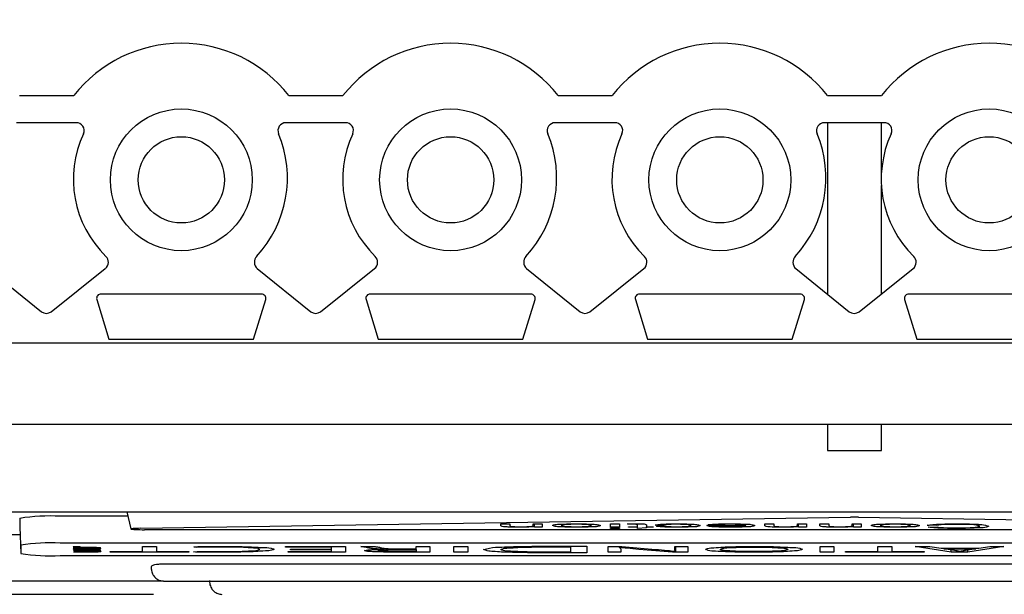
# Model space of a CAD drawing. Header units: millimetres. Extents: x 22 to 427, y 5 to 272.
# Tile 5 of 21: x 67 to 86, y 156 to 167. Entities that reach past the tile are written whole.
import ezdxf

# ---------------------------------------------------------------- set-up
doc = ezdxf.new("R2010")
doc.units = ezdxf.units.MM
doc.layers.add('TEXT', color=140, linetype='Continuous')
doc.styles.add('SLDTEXTSTYLE0', font='Gothic.ttf', dxfattribs={"width": 0.913})
doc.dimstyles.new('SLDDIMSTYLE1', dxfattribs={"dimtxt": 3.175, "dimasz": 3.302, "dimexe": 0, "dimexo": 0.0625, "dimgap": 0.79375, "dimtad": 0, "dimtih": 1, "dimtoh": 1, "dimdec": 1, "dimrnd": 1e-09, "dimzin": 12, "dimdsep": 46, "dimtxsty": 'SLDTEXTSTYLE0', "dimsah": 1, "dimcen": 0.09, "dimadec": 0, "dimazin": 3, "dimtfac": 1, "dimtdec": 1, "dimtmove": 0, "dimatfit": 0, "dimfxl": 0, "dimfrac": 2, "dimtolj": 1, "dimtzin": 12, "dimarcsym": 0})

# ---------------------------------------------------------------- blocks, each defined once
blk = doc.blocks.new('_D_6')
at = {"layer": 'TEXT', "color": 140}
for p, q in [((35.097, 171.189), (35.097, 177.539)), ((69.931, 171.189), (31.922, 171.189)), ((36.767, 166.329), (35.799, 166.329)), ((35.799, 166.329), (35.799, 161.288)), ((46.058, 166.329), (47.025, 166.329)), ((47.025, 166.329), (47.025, 161.288)), ((35.799, 161.288), (36.767, 161.288)), ((47.025, 161.288), (46.058, 161.288)), ((69.931, 156.189), (31.922, 156.189)), ((35.097, 156.189), (35.097, 149.839))]:
    blk.add_line(p, q, dxfattribs=at)
for points in [[(35.097, 171.189), (35.605, 174.491), (34.589, 174.491)], [(35.097, 156.189), (34.589, 152.887), (35.605, 152.887)]]:
    blk.add_solid(points, dxfattribs=at)
at = {"layer": 'TEXT', "color": 140, "char_height": 3.175, "attachment_point": 1, "style": 'SLDTEXTSTYLE0'}
for s, insert in [('.59in', (36.767, 165.344)), ('15mm', (22.202, 165.344))]:
    blk.add_mtext(s, dxfattribs=dict(at, insert=insert))

msp = doc.modelspace()

# ---------------------------------------------------------------- linework, layer by layer
at = {"color": 7, "linetype": 'Continuous', "lineweight": 25}
for p, q in [((67.447, 165.458), (68.451, 165.458)), ((72.447, 165.458), (73.451, 165.458)), ((77.447, 165.458), (78.451, 165.458)), ((82.447, 165.458), (83.451, 165.458)), ((68.496, 164.95), (67.39, 164.95)), ((73.496, 164.95), (72.39, 164.95)), ((78.496, 164.95), (77.39, 164.95)), ((83.496, 164.95), (82.39, 164.95)), ((82.449, 164.95), (82.449, 161.766)), ((83.449, 164.02), (83.449, 164.95)), ((83.449, 161.771), (83.449, 163.785)), ((66.86, 162.241), (67.853, 161.44)), ((68.034, 161.44), (69.038, 162.241)), ((71.86, 162.241), (72.853, 161.44)), ((73.034, 161.44), (74.038, 162.241)), ((76.86, 162.241), (77.853, 161.44)), ((78.034, 161.44), (79.038, 162.241)), ((81.86, 162.241), (82.853, 161.44)), ((83.034, 161.44), (84.038, 162.241)), ((68.88, 161.666), (69.106, 160.932)), ((71.939, 161.767), (68.959, 161.767)), ((71.792, 160.932), (72.018, 161.666)), ((73.88, 161.666), (74.106, 160.932)), ((76.939, 161.767), (73.959, 161.767)), ((76.792, 160.932), (77.018, 161.666)), ((78.88, 161.666), (79.106, 160.932)), ((81.939, 161.767), (78.959, 161.767)), ((81.792, 160.932), (82.018, 161.666)), ((83.88, 161.666), (84.106, 160.932)), ((86.939, 161.767), (83.959, 161.767)), ((69.106, 160.932), (71.792, 160.932)), ((74.106, 160.932), (76.792, 160.932)), ((79.106, 160.932), (81.792, 160.932)), ((84.106, 160.932), (86.792, 160.932)), ((107.95, 160.855), (57.95, 160.855)), ((98.713, 159.347), (67.187, 159.347)), ((82.449, 159.347), (82.449, 158.859)), ((83.449, 158.859), (83.449, 159.347)), ((82.449, 158.859), (83.449, 158.859)), ((64.617, 157.724), (101.281, 157.724)), ((67.449, 157.601), (67.449, 157.446)), ((69.456, 157.64), (68.199, 157.64)), ((69.436, 157.724), (69.513, 157.403)), ((69.696, 157.416), (82.877, 157.623)), ((83.021, 157.623), (96.202, 157.416)), ((67.449, 157.446), (67.466, 156.946)), ((76.383, 157.498), (76.549, 157.498)), ((76.383, 157.461), (76.383, 157.498)), ((76.549, 157.498), (76.549, 157.461)), ((76.985, 157.498), (77.152, 157.498)), ((76.985, 157.465), (76.985, 157.498)), ((77.006, 157.446), (77.006, 157.498)), ((77.006, 157.437), (77.006, 157.446)), ((77.152, 157.437), (77.006, 157.437)), ((77.152, 157.498), (77.152, 157.437)), ((78.419, 157.498), (78.585, 157.498)), ((78.419, 157.437), (78.419, 157.498)), ((78.585, 157.437), (78.419, 157.437)), ((78.419, 157.426), (78.585, 157.426)), ((78.419, 157.414), (78.419, 157.426)), ((78.585, 157.498), (78.585, 157.437)), ((78.585, 157.426), (78.585, 157.414)), ((78.731, 157.499), (78.854, 157.499)), ((78.752, 157.49), (78.731, 157.499)), ((78.752, 157.49), (78.752, 157.499)), ((78.824, 157.49), (78.752, 157.49)), ((78.752, 157.446), (78.918, 157.446)), ((78.752, 157.437), (78.752, 157.446)), ((78.918, 157.437), (78.752, 157.437)), ((78.824, 157.49), (78.824, 157.499)), ((78.918, 157.446), (78.918, 157.482)), ((78.918, 157.437), (78.918, 157.446)), ((78.918, 157.415), (78.918, 157.437)), ((79.084, 157.422), (78.918, 157.415)), ((79.084, 157.48), (79.084, 157.446)), ((79.084, 157.446), (79.209, 157.446)), ((79.084, 157.437), (79.084, 157.446)), ((79.084, 157.437), (79.084, 157.422)), ((79.209, 157.437), (79.084, 157.437)), ((79.209, 157.446), (79.209, 157.437)), ((79.416, 157.475), (79.25, 157.476)), ((79.271, 157.455), (79.437, 157.457)), ((80.205, 157.467), (80.206, 157.47)), ((80.206, 157.47), (80.933, 157.47)), ((80.393, 157.478), (80.227, 157.479)), ((80.372, 157.461), (80.372, 157.47)), ((80.923, 157.461), (80.372, 157.461)), ((80.645, 157.436), (80.645, 157.445)), ((80.923, 157.461), (80.923, 157.47)), ((81.287, 157.498), (81.453, 157.498)), ((81.287, 157.461), (81.287, 157.498)), ((81.453, 157.498), (81.453, 157.461)), ((81.889, 157.498), (82.055, 157.498)), ((81.889, 157.465), (81.889, 157.498)), ((81.91, 157.446), (81.91, 157.498)), ((81.91, 157.437), (81.91, 157.446)), ((82.055, 157.437), (81.91, 157.437)), ((82.055, 157.498), (82.055, 157.437)), ((82.305, 157.498), (82.471, 157.498)), ((82.305, 157.461), (82.305, 157.498)), ((82.471, 157.498), (82.471, 157.461)), ((82.907, 157.498), (83.074, 157.498)), ((82.907, 157.465), (82.907, 157.498)), ((82.928, 157.446), (82.928, 157.498)), ((82.928, 157.437), (82.928, 157.446)), ((83.074, 157.437), (82.928, 157.437)), ((83.074, 157.498), (83.074, 157.437)), ((84.466, 157.469), (84.3, 157.471)), ((84.32, 157.438), (84.487, 157.44)), ((65.526, 157.302), (67.454, 157.302)), ((96.13, 157.39), (69.768, 157.39)), ((78.585, 157.414), (78.419, 157.414)), ((67.466, 157.102), (67.466, 156.946)), ((97.699, 157.14), (68.199, 157.14)), ((68.443, 157.074), (68.443, 157.074)), ((69.731, 156.985), (69.731, 157.076)), ((69.731, 157.076), (69.987, 157.076)), ((69.987, 157.076), (69.987, 156.985)), ((70.733, 157.062), (70.683, 157.073)), ((72.386, 157.076), (73.496, 157.076)), ((72.386, 157.065), (72.386, 157.076)), ((73.24, 157.065), (72.386, 157.065)), ((73.24, 157.065), (73.24, 157.076)), ((73.24, 157.028), (73.24, 157.065)), ((73.496, 157.076), (73.496, 156.973)), ((73.783, 157.076), (74.046, 157.076)), ((74.811, 157.076), (75.066, 157.076)), ((74.811, 157.032), (74.811, 157.076)), ((75.066, 157.076), (75.066, 156.975)), ((75.51, 157.076), (75.767, 157.076)), ((75.51, 156.973), (75.51, 157.076)), ((75.767, 157.076), (75.767, 156.973)), ((77.673, 157.071), (77.673, 156.975)), ((77.976, 157.083), (77.976, 156.963)), ((78.373, 157.076), (78.63, 157.076)), ((78.373, 156.973), (78.373, 157.076)), ((78.583, 157.059), (78.583, 157.076)), ((78.592, 157.059), (78.583, 157.059)), ((78.592, 157.059), (78.592, 157.076)), ((78.63, 157.076), (79.255, 157.024)), ((79.612, 157.076), (79.852, 157.076)), ((79.612, 157.032), (79.612, 157.076)), ((79.629, 156.99), (79.629, 157.076)), ((79.852, 157.076), (79.852, 156.973)), ((81.084, 157.067), (81.087, 157.067)), ((81.093, 157.078), (81.096, 157.078)), ((82.309, 157.076), (82.566, 157.076)), ((82.309, 156.973), (82.309, 157.076)), ((82.566, 157.076), (82.566, 156.973)), ((83.384, 156.985), (83.384, 157.076)), ((83.384, 157.076), (83.641, 157.076)), ((83.641, 157.076), (83.641, 156.985)), ((84.074, 157.076), (84.346, 157.076)), ((84.746, 156.973), (84.074, 157.076)), ((84.346, 157.076), (84.556, 157.044)), ((85.722, 157.076), (85.053, 156.973)), ((85.255, 157.044), (85.459, 157.076)), ((85.459, 157.076), (85.722, 157.076)), ((68.199, 156.908), (97.699, 156.908)), ((68.443, 157.03), (68.443, 157.03)), ((68.454, 157.006), (68.454, 157.011)), ((68.454, 157.011), (68.812, 157.011)), ((68.751, 157.006), (68.454, 157.006)), ((68.454, 156.994), (68.749, 156.994)), ((68.454, 156.989), (68.454, 156.994)), ((68.759, 156.989), (68.454, 156.989)), ((68.454, 156.978), (68.732, 156.978)), ((68.454, 156.973), (68.454, 156.978)), ((68.743, 156.973), (68.454, 156.973)), ((68.538, 157.047), (68.472, 157.046)), ((68.51, 157.03), (68.51, 157.03)), ((68.794, 157.006), (68.794, 157.011)), ((68.859, 156.991), (68.859, 156.99)), ((68.93, 157.046), (68.862, 157.047)), ((68.867, 157.007), (68.867, 157.011)), ((68.867, 157.007), (68.867, 157.006)), ((68.945, 157.007), (68.867, 157.007)), ((68.884, 157), (68.884, 157.011)), ((68.884, 156.983), (68.884, 156.989)), ((68.945, 157.011), (68.945, 157.007)), ((69.128, 156.985), (69.731, 156.985)), ((69.128, 156.973), (69.128, 156.985)), ((70.586, 156.973), (69.128, 156.973)), ((69.987, 156.985), (70.586, 156.985)), ((70.586, 156.985), (70.586, 156.973)), ((70.678, 156.976), (70.741, 156.987)), ((72.43, 156.984), (73.24, 156.984)), ((72.43, 156.973), (72.43, 156.984)), ((73.496, 156.973), (72.43, 156.973)), ((72.477, 157.028), (73.24, 157.028)), ((72.477, 157.017), (72.477, 157.028)), ((73.24, 157.017), (72.477, 157.017)), ((73.24, 157.017), (73.24, 157.028)), ((73.24, 156.984), (73.24, 157.017)), ((74.221, 157.027), (74.221, 157.027)), ((74.551, 157.022), (74.811, 157.022)), ((74.572, 157.032), (74.811, 157.032)), ((74.811, 157.022), (74.811, 157.032)), ((74.811, 157.022), (74.811, 156.984)), ((75.767, 156.973), (75.51, 156.973)), ((78.612, 156.973), (78.373, 156.973)), ((78.612, 157.017), (78.612, 156.973)), ((79.571, 156.973), (78.943, 157.025)), ((79.852, 156.973), (79.571, 156.973)), ((79.62, 156.99), (79.629, 156.99)), ((82.566, 156.973), (82.309, 156.973)), ((82.782, 156.985), (83.384, 156.985)), ((82.782, 156.973), (82.782, 156.985)), ((84.24, 156.973), (82.782, 156.973)), ((83.641, 156.985), (84.24, 156.985)), ((84.24, 156.985), (84.24, 156.973)), ((84.556, 157.044), (85.255, 157.044)), ((84.609, 157.034), (84.609, 157.044)), ((84.805, 157.004), (84.609, 157.034)), ((84.609, 157.034), (85.202, 157.034)), ((84.746, 156.973), (84.746, 157.013)), ((85.053, 156.973), (84.746, 156.973)), ((84.913, 156.985), (84.904, 156.985)), ((85.202, 157.034), (85.009, 157.004)), ((85.053, 156.973), (85.053, 157.01)), ((85.202, 157.034), (85.202, 157.044)), ((70.09, 156.755), (95.808, 156.755)), ((61.733, 156.439), (70.105, 156.439)), ((70.118, 156.436), (95.78, 156.436))]:
    msp.add_line(p, q, dxfattribs=at)
at = {"color": 7, "linetype": 'Continuous', "lineweight": 25, "flags": 128}
msp.add_lwpolyline([(69.696, 157.416), (69.654, 157.415), (69.615, 157.413), (69.581, 157.412), (69.553, 157.41), (69.532, 157.408), (69.519, 157.406), (69.513, 157.403), (69.516, 157.401), (69.526, 157.399), (69.544, 157.397), (69.569, 157.395), (69.601, 157.393), (69.638, 157.392), (69.679, 157.391), (69.722, 157.39), (69.768, 157.39)], dxfattribs=at)
at = {"color": 7, "linetype": 'Continuous', "lineweight": 25}
for centre, radius in [((70.449, 163.889), 1.317), ((75.449, 163.889), 1.317), ((80.449, 163.889), 1.317), ((85.449, 163.889), 1.317), ((70.449, 163.889), 0.801), ((75.449, 163.889), 0.801), ((80.449, 163.889), 0.801), ((85.449, 163.889), 0.801)]:
    msp.add_circle(centre, radius, dxfattribs=at)
for centre, radius, start, end in [((70.449, 163.882), 2.545, 38.2695, 141.7305), ((75.449, 163.882), 2.545, 38.2696, 141.7304), ((80.449, 163.882), 2.545, 38.2695, 141.7305), ((85.449, 163.882), 2.545, 38.2695, 141.7305), ((68.502, 164.807), 0.143, 335.1277, 92.2278), ((72.39, 164.803), 0.147, 89.9972, 202.6473), ((73.502, 164.807), 0.143, 335.1277, 92.2278), ((77.39, 164.803), 0.147, 90.0017, 202.6428), ((78.502, 164.807), 0.143, 335.1278, 92.2307), ((82.39, 164.803), 0.147, 90.0017, 202.6428), ((83.502, 164.807), 0.143, 335.1277, 92.2278), ((70.453, 163.902), 2.008, 155.1279, 225.6378), ((70.279, 163.923), 2.14, 317.1447, 22.6438), ((75.453, 163.902), 2.008, 155.1279, 225.6378), ((75.279, 163.923), 2.14, 317.1451, 22.6437), ((80.453, 163.902), 2.008, 155.1272, 225.6384), ((80.279, 163.923), 2.14, 317.1447, 22.6438), ((85.453, 163.902), 2.008, 155.1279, 225.6378), ((68.944, 162.359), 0.151, 308.582, 45.6422), ((71.964, 162.359), 0.158, 137.148, 228.5373), ((73.944, 162.359), 0.151, 308.5833, 45.6371), ((76.964, 162.359), 0.158, 137.1416, 228.5437), ((78.944, 162.359), 0.151, 308.5833, 45.6371), ((81.964, 162.359), 0.158, 137.148, 228.5373), ((83.944, 162.359), 0.151, 308.582, 45.6422), ((68.955, 161.689), 0.0786, 87.1575, 197.1067), ((71.939, 161.686), 0.0815, 345.7338, 90.0021), ((73.955, 161.689), 0.0786, 87.1657, 197.0984), ((76.939, 161.686), 0.0815, 345.7338, 90.0021), ((78.955, 161.689), 0.0786, 87.1575, 197.1067), ((81.939, 161.686), 0.0815, 345.7338, 90.0021), ((83.955, 161.689), 0.0786, 87.1575, 197.1067), ((67.943, 161.553), 0.145, 231.4156, 308.5844), ((72.943, 161.553), 0.145, 231.4156, 308.5844), ((77.943, 161.553), 0.145, 231.4171, 308.5829), ((82.943, 161.553), 0.145, 231.4156, 308.5844), ((68.012, 154.028), 3.617, 87.0365, 98.9552), ((82.949, 152.959), 4.664, 89.117, 90.883), ((68.016, 153.612), 3.533, 87.0365, 98.9553), ((68.016, 160.436), 3.533, 261.0448, 272.9634)]:
    msp.add_arc(centre, radius, start, end, dxfattribs=at)
for points, knots in [([(76.706, 157.436), (76.653, 157.436), (76.579, 157.436), (76.488, 157.441), (76.431, 157.441), (76.399, 157.454), (76.383, 157.461)], [0, 0, 0, 0, 0.482934, 0.686512, 0.837439, 1, 1, 1, 1]), ([(76.549, 157.461), (76.558, 157.457), (76.575, 157.448), (76.608, 157.448), (76.645, 157.446), (76.69, 157.445), (76.723, 157.445), (76.74, 157.445)], [0, 0, 0, 0, 0.153523, 0.293431, 0.492574, 0.735146, 1, 1, 1, 1]), ([(77.006, 157.446), (76.986, 157.444), (76.939, 157.44), (76.838, 157.437), (76.758, 157.436), (76.706, 157.436)], [0, 0, 0, 0, 0.201477, 0.473856, 1, 1, 1, 1]), ([(76.74, 157.445), (76.761, 157.445), (76.802, 157.445), (76.859, 157.446), (76.906, 157.449), (76.948, 157.45), (76.972, 157.459), (76.985, 157.465)], [0, 0, 0, 0, 0.257387, 0.494955, 0.689066, 0.828184, 1, 1, 1, 1]), ([(77.339, 157.467), (77.346, 157.471), (77.382, 157.492), (77.476, 157.488), (77.615, 157.5), (77.724, 157.499), (77.785, 157.499)], [0, 0, 0, 0, 0.0588762, 0.2750357, 0.5952739, 1, 1, 1, 1]), ([(77.785, 157.436), (77.735, 157.436), (77.641, 157.436), (77.516, 157.442), (77.416, 157.443), (77.363, 157.46), (77.339, 157.467)], [0, 0, 0, 0, 0.337773, 0.625712, 0.833327, 1, 1, 1, 1]), ([(77.781, 157.49), (77.757, 157.49), (77.713, 157.49), (77.638, 157.487), (77.568, 157.488), (77.522, 157.473), (77.505, 157.467)], [0, 0, 0, 0, 0.253885, 0.480167, 0.805164, 1, 1, 1, 1]), ([(77.505, 157.467), (77.523, 157.462), (77.571, 157.446), (77.643, 157.448), (77.72, 157.445), (77.766, 157.445), (77.79, 157.445)], [0, 0, 0, 0, 0.1956487, 0.523305, 0.7499109, 1, 1, 1, 1]), ([(78.066, 157.467), (78.048, 157.473), (78, 157.488), (77.928, 157.487), (77.851, 157.49), (77.805, 157.49), (77.781, 157.49)], [0, 0, 0, 0, 0.194543, 0.522383, 0.74936, 1, 1, 1, 1]), ([(77.785, 157.499), (77.837, 157.499), (77.931, 157.499), (78.057, 157.493), (78.156, 157.491), (78.209, 157.475), (78.232, 157.467)], [0, 0, 0, 0, 0.342135, 0.632656, 0.838663, 1, 1, 1, 1]), ([(78.232, 157.467), (78.224, 157.463), (78.187, 157.442), (78.092, 157.446), (77.954, 157.435), (77.845, 157.436), (77.785, 157.436)], [0, 0, 0, 0, 0.060868, 0.282022, 0.600498, 1, 1, 1, 1]), ([(77.79, 157.445), (77.813, 157.445), (77.858, 157.445), (77.932, 157.448), (78.002, 157.447), (78.049, 157.462), (78.066, 157.467)], [0, 0, 0, 0, 0.253701, 0.480865, 0.805439, 1, 1, 1, 1]), ([(78.903, 157.488), (78.898, 157.489), (78.885, 157.49), (78.858, 157.49), (78.837, 157.49), (78.824, 157.49)], [0, 0, 0, 0, 0.2038446, 0.4903634, 1, 1, 1, 1]), ([(78.854, 157.499), (78.894, 157.499), (78.951, 157.5), (79.019, 157.495), (79.058, 157.497), (79.076, 157.486), (79.084, 157.48)], [0, 0, 0, 0, 0.515653, 0.730423, 0.878858, 1, 1, 1, 1]), ([(78.918, 157.482), (78.917, 157.483), (78.914, 157.488), (78.908, 157.488), (78.903, 157.488)], [0, 0, 0, 0, 0.270861, 1, 1, 1, 1]), ([(79.25, 157.476), (79.265, 157.48), (79.312, 157.49), (79.4, 157.494), (79.519, 157.499), (79.605, 157.499), (79.652, 157.499)], [0, 0, 0, 0, 0.11125, 0.356876, 0.651614, 1, 1, 1, 1]), ([(79.648, 157.436), (79.595, 157.436), (79.5, 157.437), (79.373, 157.439), (79.301, 157.451), (79.271, 157.455)], [0, 0, 0, 0, 0.42174, 0.757107, 1, 1, 1, 1]), ([(79.652, 157.49), (79.627, 157.49), (79.581, 157.49), (79.518, 157.488), (79.464, 157.485), (79.433, 157.479), (79.416, 157.475)], [0, 0, 0, 0, 0.318339, 0.590267, 0.789378, 1, 1, 1, 1]), ([(79.437, 157.457), (79.446, 157.455), (79.471, 157.45), (79.518, 157.447), (79.579, 157.445), (79.623, 157.445), (79.648, 157.445)], [0, 0, 0, 0, 0.127701, 0.36761, 0.655014, 1, 1, 1, 1]), ([(79.648, 157.445), (79.671, 157.445), (79.715, 157.445), (79.789, 157.448), (79.856, 157.446), (79.9, 157.462), (79.915, 157.467)], [0, 0, 0, 0, 0.25957, 0.492337, 0.818227, 1, 1, 1, 1]), ([(80.081, 157.467), (80.074, 157.463), (80.039, 157.443), (79.948, 157.446), (79.814, 157.435), (79.707, 157.436), (79.648, 157.436)], [0, 0, 0, 0, 0.059341, 0.274111, 0.593525, 1, 1, 1, 1]), ([(79.652, 157.499), (79.703, 157.499), (79.796, 157.499), (79.917, 157.492), (80.011, 157.491), (80.06, 157.475), (80.081, 157.467)], [0, 0, 0, 0, 0.350565, 0.643632, 0.84528, 1, 1, 1, 1]), ([(79.915, 157.467), (79.901, 157.473), (79.86, 157.489), (79.793, 157.487), (79.721, 157.49), (79.676, 157.49), (79.652, 157.49)], [0, 0, 0, 0, 0.174132, 0.496336, 0.733692, 1, 1, 1, 1]), ([(80.645, 157.436), (80.595, 157.436), (80.502, 157.436), (80.379, 157.442), (80.281, 157.443), (80.228, 157.46), (80.205, 157.467)], [0, 0, 0, 0, 0.3413526, 0.6301338, 0.8360833, 1, 1, 1, 1]), ([(80.227, 157.479), (80.246, 157.482), (80.301, 157.491), (80.397, 157.495), (80.518, 157.499), (80.602, 157.499), (80.647, 157.499)], [0, 0, 0, 0, 0.139038, 0.398362, 0.682758, 1, 1, 1, 1]), ([(80.372, 157.461), (80.38, 157.459), (80.401, 157.452), (80.424, 157.451), (80.439, 157.45)], [0, 0, 0, 0, 0.342833, 1, 1, 1, 1]), ([(80.646, 157.49), (80.612, 157.49), (80.552, 157.49), (80.468, 157.487), (80.417, 157.481), (80.393, 157.478)], [0, 0, 0, 0, 0.395532, 0.712236, 1, 1, 1, 1]), ([(80.439, 157.45), (80.474, 157.448), (80.542, 157.445), (80.61, 157.445), (80.644, 157.445)], [0, 0, 0, 0, 0.503993, 1, 1, 1, 1]), ([(80.644, 157.445), (80.686, 157.445), (80.759, 157.445), (80.846, 157.45), (80.899, 157.452), (80.918, 157.459), (80.923, 157.461)], [0, 0, 0, 0, 0.445266, 0.784308, 0.938638, 1, 1, 1, 1]), ([(81.1, 157.468), (81.091, 157.463), (81.053, 157.443), (80.957, 157.446), (80.816, 157.435), (80.706, 157.436), (80.645, 157.436)], [0, 0, 0, 0, 0.062007, 0.284713, 0.601632, 1, 1, 1, 1]), ([(80.933, 157.47), (80.926, 157.472), (80.9, 157.483), (80.84, 157.484), (80.752, 157.49), (80.684, 157.49), (80.646, 157.49)], [0, 0, 0, 0, 0.078601, 0.29735, 0.604528, 1, 1, 1, 1]), ([(80.647, 157.499), (80.698, 157.499), (80.794, 157.499), (80.92, 157.493), (81.021, 157.492), (81.076, 157.475), (81.1, 157.468)], [0, 0, 0, 0, 0.3381313, 0.6292429, 0.8356521, 1, 1, 1, 1]), ([(81.61, 157.436), (81.557, 157.436), (81.482, 157.436), (81.392, 157.441), (81.335, 157.441), (81.303, 157.454), (81.287, 157.461)], [0, 0, 0, 0, 0.482933, 0.686534, 0.837461, 1, 1, 1, 1]), ([(81.453, 157.461), (81.462, 157.457), (81.479, 157.448), (81.511, 157.448), (81.549, 157.446), (81.594, 157.445), (81.627, 157.445), (81.644, 157.445)], [0, 0, 0, 0, 0.153523, 0.293469, 0.492613, 0.735184, 1, 1, 1, 1]), ([(81.91, 157.446), (81.89, 157.444), (81.843, 157.44), (81.742, 157.437), (81.662, 157.436), (81.61, 157.436)], [0, 0, 0, 0, 0.201477, 0.473881, 1, 1, 1, 1]), ([(81.644, 157.445), (81.665, 157.445), (81.706, 157.445), (81.763, 157.446), (81.81, 157.449), (81.852, 157.45), (81.876, 157.459), (81.889, 157.465)], [0, 0, 0, 0, 0.257379, 0.494971, 0.689076, 0.828189, 1, 1, 1, 1]), ([(82.628, 157.436), (82.575, 157.436), (82.501, 157.436), (82.41, 157.441), (82.353, 157.441), (82.321, 157.454), (82.305, 157.461)], [0, 0, 0, 0, 0.482933, 0.686534, 0.837461, 1, 1, 1, 1]), ([(82.471, 157.461), (82.48, 157.457), (82.497, 157.448), (82.53, 157.448), (82.567, 157.446), (82.612, 157.445), (82.645, 157.445), (82.662, 157.445)], [0, 0, 0, 0, 0.153523, 0.293469, 0.492613, 0.735184, 1, 1, 1, 1]), ([(82.928, 157.446), (82.908, 157.444), (82.861, 157.44), (82.761, 157.437), (82.681, 157.436), (82.628, 157.436)], [0, 0, 0, 0, 0.201477, 0.473881, 1, 1, 1, 1]), ([(82.662, 157.445), (82.683, 157.445), (82.724, 157.445), (82.781, 157.446), (82.828, 157.449), (82.87, 157.45), (82.894, 157.459), (82.907, 157.465)], [0, 0, 0, 0, 0.257409, 0.494971, 0.689076, 0.828189, 1, 1, 1, 1]), ([(83.261, 157.467), (83.268, 157.471), (83.304, 157.492), (83.398, 157.488), (83.537, 157.5), (83.646, 157.499), (83.707, 157.499)], [0, 0, 0, 0, 0.058877, 0.275024, 0.595284, 1, 1, 1, 1]), ([(83.707, 157.436), (83.657, 157.436), (83.563, 157.436), (83.439, 157.442), (83.339, 157.443), (83.285, 157.46), (83.261, 157.467)], [0, 0, 0, 0, 0.337762, 0.625706, 0.833325, 1, 1, 1, 1]), ([(83.703, 157.49), (83.68, 157.49), (83.635, 157.49), (83.56, 157.487), (83.49, 157.488), (83.444, 157.473), (83.427, 157.467)], [0, 0, 0, 0, 0.253885, 0.480193, 0.805164, 1, 1, 1, 1]), ([(83.427, 157.467), (83.445, 157.462), (83.493, 157.446), (83.565, 157.448), (83.642, 157.445), (83.688, 157.445), (83.712, 157.445)], [0, 0, 0, 0, 0.195649, 0.523279, 0.749911, 1, 1, 1, 1]), ([(83.988, 157.467), (83.97, 157.473), (83.922, 157.488), (83.85, 157.487), (83.773, 157.49), (83.727, 157.49), (83.703, 157.49)], [0, 0, 0, 0, 0.194543, 0.522383, 0.749386, 1, 1, 1, 1]), ([(83.707, 157.499), (83.759, 157.499), (83.854, 157.499), (83.979, 157.493), (84.078, 157.491), (84.131, 157.475), (84.154, 157.467)], [0, 0, 0, 0, 0.342146, 0.632662, 0.838666, 1, 1, 1, 1]), ([(84.154, 157.467), (84.146, 157.463), (84.109, 157.442), (84.015, 157.446), (83.876, 157.435), (83.768, 157.436), (83.707, 157.436)], [0, 0, 0, 0, 0.060867, 0.282017, 0.600488, 1, 1, 1, 1]), ([(83.712, 157.445), (83.735, 157.445), (83.78, 157.445), (83.854, 157.448), (83.925, 157.447), (83.971, 157.462), (83.988, 157.467)], [0, 0, 0, 0, 0.253701, 0.480865, 0.805439, 1, 1, 1, 1]), ([(84.3, 157.471), (84.323, 157.475), (84.392, 157.487), (84.514, 157.493), (84.672, 157.498), (84.785, 157.499), (84.846, 157.499)], [0, 0, 0, 0, 0.132927, 0.381672, 0.668626, 1, 1, 1, 1]), ([(84.831, 157.413), (84.762, 157.414), (84.637, 157.415), (84.467, 157.419), (84.366, 157.432), (84.32, 157.438)], [0, 0, 0, 0, 0.404681, 0.729755, 1, 1, 1, 1]), ([(84.851, 157.489), (84.796, 157.489), (84.7, 157.488), (84.571, 157.485), (84.497, 157.473), (84.466, 157.469)], [0, 0, 0, 0, 0.423296, 0.752703, 1, 1, 1, 1]), ([(84.487, 157.44), (84.503, 157.438), (84.549, 157.431), (84.629, 157.426), (84.729, 157.423), (84.8, 157.423), (84.838, 157.423)], [0, 0, 0, 0, 0.145699, 0.395023, 0.676488, 1, 1, 1, 1]), ([(85.442, 157.455), (85.43, 157.449), (85.376, 157.423), (85.247, 157.427), (85.058, 157.413), (84.912, 157.413), (84.831, 157.413)], [0, 0, 0, 0, 0.0654775, 0.291386, 0.6063359, 1, 1, 1, 1]), ([(84.838, 157.423), (84.906, 157.423), (85.003, 157.423), (85.119, 157.429), (85.198, 157.432), (85.247, 157.447), (85.276, 157.455)], [0, 0, 0, 0, 0.46647, 0.654498, 0.7947, 1, 1, 1, 1]), ([(84.846, 157.499), (84.938, 157.499), (85.067, 157.498), (85.223, 157.491), (85.332, 157.486), (85.4, 157.467), (85.442, 157.455)], [0, 0, 0, 0, 0.459842, 0.644841, 0.783005, 1, 1, 1, 1]), ([(85.276, 157.455), (85.25, 157.464), (85.179, 157.487), (85.07, 157.485), (84.955, 157.489), (84.887, 157.489), (84.851, 157.489)], [0, 0, 0, 0, 0.192265, 0.52048, 0.749728, 1, 1, 1, 1]), ([(68.443, 157.074), (68.445, 157.075), (68.452, 157.077), (68.466, 157.076), (68.485, 157.077), (68.499, 157.077), (68.507, 157.077)], [0, 0, 0, 0, 0.09628, 0.353668, 0.646517, 1, 1, 1, 1]), ([(68.507, 157.071), (68.497, 157.071), (68.481, 157.071), (68.461, 157.072), (68.449, 157.072), (68.444, 157.074), (68.443, 157.074)], [0, 0, 0, 0, 0.439849, 0.773737, 0.938515, 1, 1, 1, 1]), ([(68.443, 157.054), (68.446, 157.055), (68.459, 157.061), (68.488, 157.061), (68.538, 157.065), (68.609, 157.066), (68.664, 157.067), (68.695, 157.067)], [0, 0, 0, 0, 0.043482, 0.159914, 0.34361, 0.636369, 1, 1, 1, 1]), ([(68.472, 157.046), (68.465, 157.046), (68.454, 157.047), (68.446, 157.052), (68.443, 157.054)], [0, 0, 0, 0, 0.698218, 1, 1, 1, 1]), ([(68.507, 157.077), (68.516, 157.077), (68.533, 157.077), (68.553, 157.076), (68.565, 157.076), (68.57, 157.074), (68.571, 157.074)], [0, 0, 0, 0, 0.437312, 0.771898, 0.93801, 1, 1, 1, 1]), ([(68.571, 157.074), (68.569, 157.073), (68.562, 157.071), (68.548, 157.072), (68.528, 157.071), (68.514, 157.071), (68.507, 157.071)], [0, 0, 0, 0, 0.09538, 0.351606, 0.644425, 1, 1, 1, 1]), ([(68.699, 157.062), (68.679, 157.062), (68.643, 157.062), (68.595, 157.061), (68.556, 157.058), (68.53, 157.058), (68.518, 157.054), (68.515, 157.053)], [0, 0, 0, 0, 0.318648, 0.583035, 0.787357, 0.943347, 1, 1, 1, 1]), ([(68.515, 157.053), (68.518, 157.051), (68.525, 157.048), (68.533, 157.047), (68.538, 157.047)], [0, 0, 0, 0, 0.409895, 1, 1, 1, 1]), ([(68.695, 157.067), (68.734, 157.067), (68.802, 157.067), (68.884, 157.062), (68.933, 157.061), (68.952, 157.054), (68.957, 157.053)], [0, 0, 0, 0, 0.440156, 0.773806, 0.938305, 1, 1, 1, 1]), ([(68.886, 157.053), (68.883, 157.054), (68.873, 157.058), (68.85, 157.058), (68.812, 157.061), (68.76, 157.062), (68.72, 157.062), (68.699, 157.062)], [0, 0, 0, 0, 0.047584, 0.173051, 0.364558, 0.656838, 1, 1, 1, 1]), ([(68.862, 157.047), (68.868, 157.047), (68.877, 157.047), (68.884, 157.051), (68.886, 157.053)], [0, 0, 0, 0, 0.727766, 1, 1, 1, 1]), ([(68.957, 157.053), (68.954, 157.051), (68.945, 157.047), (68.936, 157.046), (68.93, 157.046)], [0, 0, 0, 0, 0.404595, 1, 1, 1, 1]), ([(70.683, 157.073), (70.716, 157.074), (70.794, 157.076), (70.968, 157.077), (71.108, 157.078), (71.202, 157.078)], [0, 0, 0, 0, 0.18921, 0.455805, 1, 1, 1, 1]), ([(71.15, 157.067), (71.065, 157.066), (70.926, 157.066), (70.787, 157.063), (70.733, 157.062)], [0, 0, 0, 0, 0.611101, 1, 1, 1, 1]), ([(71.904, 157.025), (71.895, 157.03), (71.86, 157.048), (71.774, 157.049), (71.629, 157.062), (71.414, 157.065), (71.245, 157.066), (71.15, 157.067)], [0, 0, 0, 0, 0.041435, 0.152475, 0.331366, 0.624308, 1, 1, 1, 1]), ([(71.202, 157.078), (71.345, 157.078), (71.597, 157.079), (71.899, 157.06), (72.085, 157.06), (72.154, 157.033), (72.173, 157.026)], [0, 0, 0, 0, 0.438673, 0.772563, 0.937705, 1, 1, 1, 1]), ([(73.932, 157.048), (73.901, 157.055), (73.852, 157.066), (73.802, 157.074), (73.783, 157.076)], [0, 0, 0, 0, 0.628376, 1, 1, 1, 1]), ([(74.046, 157.076), (74.056, 157.075), (74.078, 157.073), (74.12, 157.064), (74.153, 157.057), (74.175, 157.052)], [0, 0, 0, 0, 0.226479, 0.496285, 1, 1, 1, 1]), ([(74.175, 157.052), (74.188, 157.049), (74.217, 157.043), (74.27, 157.039), (74.345, 157.034), (74.447, 157.032), (74.527, 157.032), (74.572, 157.032)], [0, 0, 0, 0, 0.0983335, 0.2287002, 0.398816, 0.6605625, 1, 1, 1, 1]), ([(76.063, 157.019), (76.099, 157.03), (76.208, 157.064), (76.322, 157.065), (76.398, 157.067)], [0, 0, 0, 0, 0.332723, 1, 1, 1, 1]), ([(76.38, 157.02), (76.392, 157.026), (76.436, 157.049), (76.547, 157.05), (76.736, 157.066), (77.02, 157.069), (77.243, 157.071), (77.37, 157.071)], [0, 0, 0, 0, 0.040051, 0.148291, 0.324816, 0.617978, 1, 1, 1, 1]), ([(76.398, 157.067), (76.47, 157.07), (76.634, 157.076), (76.977, 157.083), (77.249, 157.083), (77.428, 157.084)], [0, 0, 0, 0, 0.210311, 0.477826, 1, 1, 1, 1]), ([(77.37, 157.071), (77.432, 157.071), (77.533, 157.071), (77.633, 157.071), (77.673, 157.071)], [0, 0, 0, 0, 0.611669, 1, 1, 1, 1]), ([(77.428, 157.084), (77.538, 157.084), (77.721, 157.084), (77.903, 157.083), (77.976, 157.083)], [0, 0, 0, 0, 0.601178, 1, 1, 1, 1]), ([(78.583, 157.059), (78.593, 157.052), (78.609, 157.042), (78.612, 157.023), (78.612, 157.017)], [0, 0, 0, 0, 0.628847, 1, 1, 1, 1]), ([(78.943, 157.025), (78.871, 157.031), (78.754, 157.041), (78.637, 157.054), (78.592, 157.059)], [0, 0, 0, 0, 0.6151932, 1, 1, 1, 1]), ([(80.181, 157.024), (80.195, 157.03), (80.243, 157.054), (80.358, 157.055), (80.542, 157.071), (80.795, 157.076), (80.989, 157.077), (81.093, 157.078)], [0, 0, 0, 0, 0.048819, 0.174624, 0.366126, 0.657921, 1, 1, 1, 1]), ([(80.453, 157.024), (80.47, 157.031), (80.536, 157.056), (80.67, 157.056), (80.862, 157.067), (81.004, 157.067), (81.084, 157.067)], [0, 0, 0, 0, 0.08759, 0.329298, 0.622135, 1, 1, 1, 1]), ([(81.087, 157.067), (81.156, 157.067), (81.28, 157.066), (81.448, 157.062), (81.577, 157.051), (81.665, 157.049), (81.705, 157.03), (81.716, 157.025)], [0, 0, 0, 0, 0.325379, 0.59057, 0.792239, 0.944056, 1, 1, 1, 1]), ([(81.096, 157.078), (81.229, 157.078), (81.46, 157.078), (81.736, 157.06), (81.904, 157.058), (81.965, 157.033), (81.982, 157.026)], [0, 0, 0, 0, 0.4463206, 0.7780799, 0.9394276, 1, 1, 1, 1]), ([(68.443, 157.03), (68.45, 157.032), (68.478, 157.04), (68.532, 157.039), (68.608, 157.043), (68.664, 157.043), (68.696, 157.043)], [0, 0, 0, 0, 0.089459, 0.336873, 0.630163, 1, 1, 1, 1]), ([(68.705, 157.017), (68.674, 157.017), (68.62, 157.017), (68.549, 157.018), (68.496, 157.022), (68.462, 157.022), (68.447, 157.028), (68.443, 157.03)], [0, 0, 0, 0, 0.348957, 0.618997, 0.813983, 0.952659, 1, 1, 1, 1]), ([(68.51, 157.03), (68.516, 157.031), (68.538, 157.036), (68.579, 157.036), (68.636, 157.038), (68.677, 157.038), (68.699, 157.038)], [0, 0, 0, 0, 0.0965353, 0.3554016, 0.6484042, 1, 1, 1, 1]), ([(68.702, 157.022), (68.673, 157.022), (68.624, 157.022), (68.564, 157.025), (68.528, 157.025), (68.514, 157.029), (68.51, 157.03)], [0, 0, 0, 0, 0.443395, 0.776935, 0.940282, 1, 1, 1, 1]), ([(68.696, 157.043), (68.724, 157.042), (68.776, 157.042), (68.845, 157.041), (68.899, 157.038), (68.936, 157.037), (68.953, 157.031), (68.957, 157.029)], [0, 0, 0, 0, 0.3236, 0.588929, 0.7917, 0.944844, 1, 1, 1, 1]), ([(68.699, 157.038), (68.724, 157.038), (68.772, 157.037), (68.828, 157.036), (68.864, 157.034), (68.881, 157.033), (68.888, 157.03), (68.89, 157.03)], [0, 0, 0, 0, 0.403334, 0.746713, 0.879337, 0.966698, 1, 1, 1, 1]), ([(68.89, 157.03), (68.886, 157.029), (68.874, 157.025), (68.849, 157.025), (68.808, 157.023), (68.758, 157.022), (68.721, 157.022), (68.702, 157.022)], [0, 0, 0, 0, 0.0555903, 0.1994268, 0.4069285, 0.6982511, 1, 1, 1, 1]), ([(68.957, 157.029), (68.954, 157.028), (68.941, 157.023), (68.911, 157.022), (68.861, 157.018), (68.79, 157.017), (68.735, 157.017), (68.705, 157.017)], [0, 0, 0, 0, 0.043946, 0.161992, 0.347158, 0.639944, 1, 1, 1, 1]), ([(68.732, 156.978), (68.749, 156.978), (68.778, 156.978), (68.819, 156.978), (68.85, 156.98), (68.871, 156.979), (68.881, 156.983), (68.884, 156.983)], [0, 0, 0, 0, 0.323252, 0.588683, 0.791822, 0.945325, 1, 1, 1, 1]), ([(68.957, 156.982), (68.956, 156.981), (68.949, 156.978), (68.929, 156.977), (68.9, 156.975), (68.858, 156.974), (68.806, 156.973), (68.766, 156.973), (68.743, 156.973)], [0, 0, 0, 0, 0.0255247, 0.1071644, 0.2611794, 0.4431424, 0.6869385, 1, 1, 1, 1]), ([(68.749, 156.994), (68.769, 156.994), (68.804, 156.994), (68.846, 156.996), (68.871, 156.996), (68.881, 156.999), (68.884, 157)], [0, 0, 0, 0, 0.443591, 0.776938, 0.940043, 1, 1, 1, 1]), ([(68.794, 157.006), (68.786, 157.006), (68.772, 157.006), (68.757, 157.006), (68.751, 157.006)], [0, 0, 0, 0, 0.547676, 1, 1, 1, 1]), ([(68.803, 156.989), (68.795, 156.989), (68.78, 156.989), (68.765, 156.989), (68.759, 156.989)], [0, 0, 0, 0, 0.544534, 1, 1, 1, 1]), ([(68.884, 157), (68.88, 157.001), (68.869, 157.003), (68.849, 157.004), (68.823, 157.005), (68.804, 157.005), (68.794, 157.006)], [0, 0, 0, 0, 0.108688, 0.383503, 0.675265, 1, 1, 1, 1]), ([(68.884, 156.983), (68.881, 156.984), (68.871, 156.987), (68.844, 156.987), (68.82, 156.988), (68.803, 156.989)], [0, 0, 0, 0, 0.10441, 0.372445, 1, 1, 1, 1]), ([(68.812, 157.011), (68.825, 157.011), (68.851, 157.011), (68.896, 157.011), (68.927, 157.011), (68.945, 157.011)], [0, 0, 0, 0, 0.293814, 0.587516, 1, 1, 1, 1]), ([(68.957, 156.998), (68.954, 156.997), (68.943, 156.993), (68.91, 156.993), (68.88, 156.992), (68.859, 156.991)], [0, 0, 0, 0, 0.09641, 0.352039, 1, 1, 1, 1]), ([(68.859, 156.99), (68.872, 156.99), (68.893, 156.989), (68.914, 156.988), (68.922, 156.987)], [0, 0, 0, 0, 0.631586, 1, 1, 1, 1]), ([(68.867, 157.006), (68.879, 157.006), (68.902, 157.005), (68.93, 157.003), (68.948, 157.002), (68.955, 156.999), (68.957, 156.998)], [0, 0, 0, 0, 0.410632, 0.750358, 0.928512, 1, 1, 1, 1]), ([(68.922, 156.987), (68.932, 156.988), (68.944, 156.988), (68.955, 156.983), (68.957, 156.982)], [0, 0, 0, 0, 0.785839, 1, 1, 1, 1]), ([(71.145, 156.972), (71.036, 156.972), (70.88, 156.972), (70.724, 156.975), (70.678, 156.976)], [0, 0, 0, 0, 0.699483, 1, 1, 1, 1]), ([(70.741, 156.987), (70.806, 156.986), (70.938, 156.983), (71.069, 156.983), (71.136, 156.983)], [0, 0, 0, 0, 0.494769, 1, 1, 1, 1]), ([(71.136, 156.983), (71.216, 156.983), (71.364, 156.984), (71.566, 156.987), (71.726, 156.998), (71.838, 156.998), (71.89, 157.019), (71.904, 157.025)], [0, 0, 0, 0, 0.312621, 0.57563, 0.781481, 0.940641, 1, 1, 1, 1]), ([(72.173, 157.026), (72.159, 157.019), (72.108, 156.997), (71.986, 156.995), (71.783, 156.979), (71.494, 156.974), (71.269, 156.972), (71.145, 156.972)], [0, 0, 0, 0, 0.044009, 0.161682, 0.346433, 0.639146, 1, 1, 1, 1]), ([(73.85, 157.001), (73.862, 157.004), (73.906, 157.018), (74.031, 157.019), (74.143, 157.024), (74.221, 157.027)], [0, 0, 0, 0, 0.101339, 0.364465, 1, 1, 1, 1]), ([(74.005, 156.981), (73.981, 156.983), (73.94, 156.985), (73.888, 156.987), (73.861, 156.997), (73.85, 157.001)], [0, 0, 0, 0, 0.457587, 0.785012, 1, 1, 1, 1]), ([(74.221, 157.027), (74.184, 157.028), (74.118, 157.03), (74.021, 157.035), (73.962, 157.043), (73.932, 157.048)], [0, 0, 0, 0, 0.385782, 0.685131, 1, 1, 1, 1]), ([(74.578, 156.972), (74.453, 156.972), (74.262, 156.972), (74.071, 156.979), (74.005, 156.981)], [0, 0, 0, 0, 0.655056, 1, 1, 1, 1]), ([(74.108, 157.002), (74.113, 157.004), (74.135, 157.013), (74.186, 157.013), (74.273, 157.019), (74.399, 157.021), (74.497, 157.021), (74.551, 157.022)], [0, 0, 0, 0, 0.041727, 0.156165, 0.338353, 0.6316, 1, 1, 1, 1]), ([(74.56, 156.983), (74.492, 156.983), (74.375, 156.984), (74.238, 156.985), (74.16, 156.992), (74.125, 156.993), (74.111, 157), (74.108, 157.002)], [0, 0, 0, 0, 0.448045, 0.779834, 0.897689, 0.971928, 1, 1, 1, 1]), ([(74.811, 156.984), (74.774, 156.984), (74.691, 156.983), (74.607, 156.983), (74.56, 156.983)], [0, 0, 0, 0, 0.444126, 1, 1, 1, 1]), ([(75.066, 156.975), (74.98, 156.974), (74.817, 156.973), (74.655, 156.973), (74.578, 156.972)], [0, 0, 0, 0, 0.5293138, 1, 1, 1, 1]), ([(76.395, 156.975), (76.343, 156.979), (76.255, 156.985), (76.142, 156.989), (76.085, 157.011), (76.063, 157.019)], [0, 0, 0, 0, 0.462012, 0.787603, 1, 1, 1, 1]), ([(77.321, 156.973), (77.214, 156.973), (77.023, 156.974), (76.768, 156.977), (76.577, 156.99), (76.451, 156.989), (76.395, 157.013), (76.38, 157.02)], [0, 0, 0, 0, 0.3398374, 0.6085491, 0.8066539, 0.9503997, 1, 1, 1, 1]), ([(77.335, 156.96), (77.132, 156.961), (76.818, 156.961), (76.505, 156.972), (76.395, 156.975)], [0, 0, 0, 0, 0.648898, 1, 1, 1, 1]), ([(77.673, 156.975), (77.616, 156.974), (77.499, 156.973), (77.382, 156.973), (77.321, 156.973)], [0, 0, 0, 0, 0.480379, 1, 1, 1, 1]), ([(77.976, 156.963), (77.863, 156.962), (77.649, 156.961), (77.435, 156.961), (77.335, 156.96)], [0, 0, 0, 0, 0.530208, 1, 1, 1, 1]), ([(79.255, 157.024), (79.329, 157.018), (79.45, 157.008), (79.572, 156.995), (79.62, 156.99)], [0, 0, 0, 0, 0.6032705, 1, 1, 1, 1]), ([(79.629, 156.99), (79.623, 156.997), (79.612, 157.009), (79.612, 157.025), (79.612, 157.032)], [0, 0, 0, 0, 0.5665111, 1, 1, 1, 1]), ([(81.07, 156.972), (80.976, 156.972), (80.804, 156.973), (80.57, 156.977), (80.385, 156.991), (80.257, 156.992), (80.198, 157.017), (80.181, 157.024)], [0, 0, 0, 0, 0.31526, 0.578728, 0.783735, 0.941396, 1, 1, 1, 1]), ([(81.081, 156.982), (81.01, 156.983), (80.882, 156.984), (80.712, 156.988), (80.585, 156.999), (80.5, 157.001), (80.463, 157.019), (80.453, 157.024)], [0, 0, 0, 0, 0.339224, 0.606983, 0.804349, 0.948249, 1, 1, 1, 1]), ([(81.982, 157.026), (81.969, 157.019), (81.923, 156.997), (81.812, 156.995), (81.63, 156.979), (81.375, 156.974), (81.178, 156.972), (81.07, 156.972)], [0, 0, 0, 0, 0.0461451, 0.1668845, 0.354077, 0.6463008, 1, 1, 1, 1]), ([(81.716, 157.025), (81.699, 157.019), (81.636, 156.994), (81.504, 156.994), (81.31, 156.982), (81.164, 156.982), (81.081, 156.982)], [0, 0, 0, 0, 0.082671, 0.317269, 0.610459, 1, 1, 1, 1]), ([(84.904, 156.985), (84.887, 156.989), (84.854, 156.995), (84.821, 157.001), (84.805, 157.004)], [0, 0, 0, 0, 0.514696, 1, 1, 1, 1]), ([(85.009, 157.004), (84.99, 157), (84.957, 156.995), (84.925, 156.988), (84.913, 156.985)], [0, 0, 0, 0, 0.604503, 1, 1, 1, 1]), ([(69.892, 156.7), (69.892, 156.676), (69.89, 156.623), (69.921, 156.548), (69.974, 156.485), (70.042, 156.444), (70.093, 156.44), (70.117, 156.437)], [0, 0, 0, 0, 0.17874, 0.408525, 0.611273, 0.813391, 1, 1, 1, 1]), ([(69.893, 156.7), (69.892, 156.703), (69.891, 156.716), (69.923, 156.729), (69.961, 156.743), (70.018, 156.752), (70.062, 156.755), (70.087, 156.755), (70.09, 156.755)], [0, 0, 0, 0, 0.0418884, 0.1752545, 0.3836507, 0.6534969, 0.9588509, 1, 1, 1, 1]), ([(70.973, 156.445), (70.973, 156.427), (70.975, 156.378), (71.001, 156.305), (71.054, 156.241), (71.123, 156.198), (71.175, 156.192), (71.201, 156.189)], [0, 0, 0, 0, 0.147678, 0.383495, 0.589982, 0.795092, 1, 1, 1, 1])]:
    msp.add_open_spline(points, degree=3, knots=knots, dxfattribs=at)

# ---------------------------------------------------------------- dimensions: what is measured, and where the dimension line sits
at = {"layer": 'TEXT', "color": 140}
dim = msp.add_linear_dim(base=(35.097, 156.189), p1=(71.201, 171.189), p2=(71.201, 156.189), angle=90, dimstyle='SLDDIMSTYLE1', dxfattribs=at)
dim.commit()
dim.dimension.update_dxf_attribs({"geometry": '_D_6', "text_midpoint": (35.097, 163.809), "dimtype": 160})

doc.saveas('drawing.dxf')
